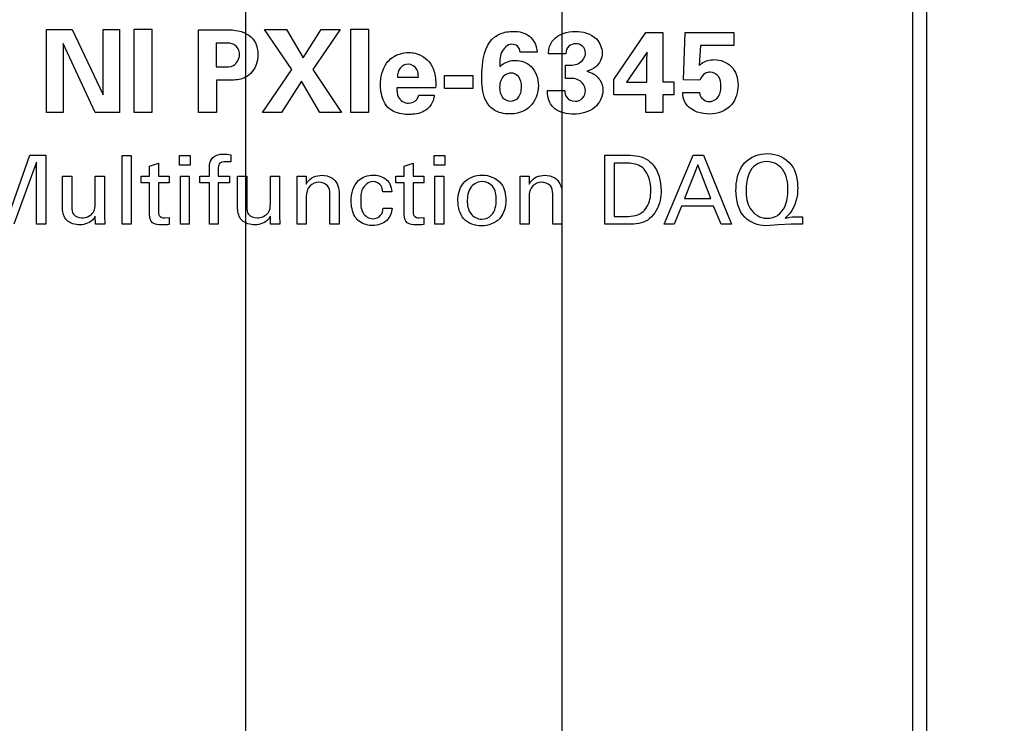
# Model space of a CAD drawing. Header units: inches. Extents: x 0.2 to 16.8, y 0.1 to 10.8.
# Tile 10 of 27: x 2.848 to 3.564, y 7.619 to 8.13. Entities that reach past the tile are written whole.
import ezdxf

# ---------------------------------------------------------------- set-up
doc = ezdxf.new("R2010")
doc.units = ezdxf.units.IN
doc.header["$LTSCALE"] = 0.935
doc.header["$MEASUREMENT"] = 0
doc.layers.get('0').update_dxf_attribs({"linetype": 'CONTINUOUS'})
doc.layers.add('DIMENSIONS', color=7, linetype='CONTINUOUS')
doc.styles.get("Standard").update_dxf_attribs({"font": 'txt', "width": 0.8})
doc.dimstyles.new('DIMSTYLE_1', dxfattribs={"dimtxt": 0.125, "dimasz": 0.18, "dimexe": 0.125, "dimexo": 0.0625, "dimgap": 0.0625, "dimtad": 0, "dimtih": 1, "dimtoh": 1, "dimzin": 4, "dimdsep": 46, "dimtxsty": 'STANDARD', "dimblk": '_FILLED', "dimblk1": '_FILLED', "dimblk2": '_FILLED', "dimcen": 0.09, "dimadec": 0, "dimazin": 0, "dimtp": 0.001, "dimtm": 0.001, "dimtfac": 1, "dimtofl": 0, "dimtmove": 0, "dimatfit": 3, "dimldrblk": '_FILLED', "dimfxl": 1, "dimtolj": 1, "dimtzin": 4, "dimarcsym": 0})

# ---------------------------------------------------------------- blocks, each defined once
blk = doc.blocks.new('_FILLED')
at = {"color": 0, "linetype": 'BYBLOCK'}
blk.add_solid([(0, 0), (-1, 0.1736), (-1, -0.1736)], dxfattribs=at)
blk = doc.blocks.new('*D1')
at = {"layer": 'DIMENSIONS', "color": 2, "linetype": 'CONTINUOUS'}
for p, q in [((3.01216, 4.67861), (3.01216, 9.49411)), ((3.24216, 4.67861), (3.24216, 9.49411)), ((3.01216, 9.36911), (2.65216, 9.36911)), ((3.24216, 9.36911), (3.49768, 9.36911))]:
    blk.add_line(p, q, dxfattribs=at)
at = {"layer": 'DIMENSIONS', "color": 2, "linetype": 'CONTINUOUS', "xscale": 0.18, "yscale": 0.18, "zscale": 0.18}
blk.add_blockref('_FILLED', (3.01216, 9.36911), dxfattribs=at)
at = {"layer": 'DIMENSIONS', "color": 2, "linetype": 'CONTINUOUS', "xscale": 0.18, "yscale": 0.18, "zscale": 0.18, "rotation": 180}
blk.add_blockref('_FILLED', (3.24216, 9.36911), dxfattribs=at)
at = {"layer": 'DIMENSIONS', "color": 2, "linetype": 'CONTINUOUS', "insert": (3.56018, 9.43161), "char_height": 0.125, "width": 0.925, "attachment_point": 1, "line_spacing_factor": 0.9}
blk.add_mtext('.23{\\Ftxt.shx;\\W1.000000;\\H0.125000; }[5.8]', dxfattribs=at)
blk = doc.blocks.new('*D4')
at = {"layer": 'DIMENSIONS', "color": 2, "linetype": 'CONTINUOUS'}
for p, q in [((2.80115, 8.49711), (1.81412, 8.49711)), ((1.93912, 8.49711), (1.93912, 7.05246)), ((1.93912, 5.35781), (1.93912, 6.80246)), ((2.89197, 5.35781), (1.81412, 5.35781))]:
    blk.add_line(p, q, dxfattribs=at)
at = {"layer": 'DIMENSIONS', "color": 2, "linetype": 'CONTINUOUS', "xscale": 0.18, "yscale": 0.18, "zscale": 0.18}
for p, rotation in [((1.93912, 8.49711), 90), ((1.93912, 5.35781), 270)]:
    blk.add_blockref('_FILLED', p, dxfattribs=dict(at, rotation=rotation))
at = {"layer": 'DIMENSIONS', "color": 2, "linetype": 'CONTINUOUS', "insert": (1.93912, 6.98996), "char_height": 0.125, "width": 1.125, "attachment_point": 2, "line_spacing_factor": 0.9}
blk.add_mtext('3.14{\\Ftxt.shx;\\W1.000000;\\H0.125000; }[79.7]', dxfattribs=at)

msp = doc.modelspace()

# ---------------------------------------------------------------- linework, layer by layer
at = {"color": 7, "linetype": 'CONTINUOUS'}
for p, q in [((3.50716, 3.4814), (3.50716, 8.61911)), ((3.49716, 4.51911), (3.49716, 8.58911))]:
    msp.add_line(p, q, dxfattribs=at)
at = {"color": 40, "linetype": 'CONTINUOUS'}
for p, q in [((2.86721, 8.06281), (2.86721, 8.12302)), ((2.86721, 8.12302), (2.88586, 8.12302)), ((2.88586, 8.12302), (2.90843, 8.07563)), ((2.90843, 8.07563), (2.90843, 8.12302)), ((2.90843, 8.12302), (2.92042, 8.12302)), ((2.92042, 8.12302), (2.92042, 8.06281)), ((2.93104, 8.06281), (2.93104, 8.12319)), ((2.93104, 8.12319), (2.94395, 8.12319)), ((2.94395, 8.12319), (2.94395, 8.06281)), ((2.9778, 8.06281), (2.9778, 8.12286)), ((2.9778, 8.12286), (2.99636, 8.12286)), ((3.04553, 8.09396), (3.0258, 8.12302)), ((3.0258, 8.12302), (3.04171, 8.12302)), ((3.04171, 8.12302), (3.05386, 8.10253)), ((3.05386, 8.10253), (3.06685, 8.12302)), ((3.08067, 8.12302), (3.06086, 8.09404)), ((3.06685, 8.12302), (3.08067, 8.12302)), ((3.08846, 8.06281), (3.08846, 8.12319)), ((3.08846, 8.12319), (3.10137, 8.12319)), ((3.10137, 8.12319), (3.10137, 8.06281)), ((3.2797, 8.08671), (3.30303, 8.12094)), ((3.30303, 8.12094), (3.31544, 8.12094)), ((3.31544, 8.12094), (3.31536, 8.08504)), ((3.33029, 8.08646), (3.33162, 8.12086)), ((3.33162, 8.12086), (3.36685, 8.12086)), ((3.36685, 8.12086), (3.36685, 8.11136)), ((2.87936, 8.11278), (2.87936, 8.06281)), ((2.90268, 8.06281), (2.87936, 8.11278)), ((2.99053, 8.11311), (2.99053, 8.09579)), ((2.99703, 8.11311), (2.99053, 8.11311)), ((3.34262, 8.11136), (3.34186, 8.09695)), ((3.36685, 8.11136), (3.34262, 8.11136)), ((3.22393, 8.10654), (3.21161, 8.10654)), ((3.24487, 8.10545), (3.23212, 8.10545)), ((3.30386, 8.10654), (3.28903, 8.08479)), ((3.3037, 8.10012), (3.30386, 8.10654)), ((3.2447, 8.08738), (3.2447, 8.09712)), ((3.3037, 8.08479), (3.3037, 8.10012)), ((2.99053, 8.09579), (2.9957, 8.09579)), ((3.02437, 8.06281), (3.04553, 8.09396)), ((3.06086, 8.09404), (3.08184, 8.06281)), ((3.15663, 8.08013), (3.15663, 8.08954)), ((3.15663, 8.08954), (3.17728, 8.08954)), ((3.17728, 8.08954), (3.17728, 8.08013)), ((2.99087, 8.08621), (2.99087, 8.06281)), ((2.99962, 8.08621), (2.99087, 8.08621)), ((3.05261, 8.08547), (3.03821, 8.06281)), ((3.06602, 8.06281), (3.05261, 8.08547)), ((3.12237, 8.08846), (3.13761, 8.08846)), ((3.2797, 8.07547), (3.2797, 8.08671)), ((3.28903, 8.08479), (3.3037, 8.08479)), ((3.31536, 8.08504), (3.32327, 8.08504)), ((3.32327, 8.08504), (3.32327, 8.07547)), ((3.34236, 8.08613), (3.33029, 8.08646)), ((3.15019, 8.08071), (3.12195, 8.08071)), ((3.13786, 8.0753), (3.1491, 8.0753)), ((3.17728, 8.08013), (3.15663, 8.08013)), ((3.23138, 8.07863), (3.24403, 8.07863)), ((3.30303, 8.07547), (3.2797, 8.07547)), ((3.30303, 8.06281), (3.30303, 8.07547)), ((3.31536, 8.07547), (3.31536, 8.06281)), ((3.32327, 8.07547), (3.31536, 8.07547)), ((3.32979, 8.07713), (3.34212, 8.07713)), ((2.87936, 8.06281), (2.86721, 8.06281)), ((2.92042, 8.06281), (2.90268, 8.06281)), ((2.94395, 8.06281), (2.93104, 8.06281)), ((2.99087, 8.06281), (2.9778, 8.06281)), ((3.03821, 8.06281), (3.02437, 8.06281)), ((3.08184, 8.06281), (3.06602, 8.06281)), ((3.10137, 8.06281), (3.08846, 8.06281)), ((3.31536, 8.06281), (3.30303, 8.06281)), ((2.84072, 7.9903), (2.85525, 8.03166)), ((2.85525, 8.03166), (2.86671, 8.03166)), ((2.86671, 8.03166), (2.86671, 7.98147)), ((2.92221, 7.98147), (2.92221, 8.03158)), ((2.92221, 8.03158), (2.92875, 8.03158)), ((2.92875, 8.03158), (2.92875, 7.98147)), ((2.96388, 8.02436), (2.96388, 8.03152)), ((2.96388, 8.03152), (2.97173, 8.03152)), ((2.97173, 8.03152), (2.97173, 8.02436)), ((3.00126, 8.03201), (3.00126, 8.02679)), ((3.14902, 8.02436), (3.14902, 8.03152)), ((3.14902, 8.03152), (3.15687, 8.03152)), ((3.15687, 8.03152), (3.15687, 8.02436)), ((3.27312, 7.98147), (3.27312, 8.03166)), ((3.27312, 8.03166), (3.28765, 8.03166)), ((3.31638, 7.98147), (3.33751, 8.03166)), ((3.33751, 8.03166), (3.34494, 8.03166)), ((3.34494, 8.03166), (3.36525, 7.98147)), ((2.8599, 8.02665), (2.84342, 7.98147)), ((2.8599, 7.98147), (2.8599, 8.02665)), ((2.94222, 8.0238), (2.94869, 8.02589)), ((2.94869, 8.02589), (2.94869, 8.0165)), ((2.97173, 8.02436), (2.96388, 8.02436)), ((3.00126, 8.02679), (2.99743, 8.02693)), ((3.12736, 8.0238), (3.13381, 8.02589)), ((3.13381, 8.02589), (3.13381, 8.0165)), ((3.15687, 8.02436), (3.14902, 8.02436)), ((3.28007, 8.02589), (3.28007, 7.98717)), ((3.28841, 8.02589), (3.28007, 8.02589)), ((3.34091, 8.02478), (3.33117, 8.00017)), ((3.35016, 8.00017), (3.34091, 8.02478)), ((2.94222, 8.0165), (2.94222, 8.0238)), ((2.98569, 8.01636), (2.98569, 8.02033)), ((2.99216, 8.02185), (2.99216, 8.01636)), ((3.12736, 8.0165), (3.12736, 8.0238)), ((2.87896, 7.99294), (2.87896, 8.01636)), ((2.87896, 8.01636), (2.88563, 8.01636)), ((2.88563, 8.01636), (2.88563, 7.99391)), ((2.90272, 7.99663), (2.90272, 8.01636)), ((2.90272, 8.01636), (2.90948, 8.01636)), ((2.90948, 8.01636), (2.90948, 7.988)), ((2.93603, 8.01171), (2.93603, 8.0165)), ((2.93603, 8.0165), (2.94222, 8.0165)), ((2.94222, 8.01171), (2.93603, 8.01171)), ((2.94222, 7.98842), (2.94222, 8.01171)), ((2.94869, 8.0165), (2.95647, 8.0165)), ((2.94869, 8.01171), (2.94869, 7.99078)), ((2.95647, 8.01171), (2.94869, 8.01171)), ((2.95647, 8.0165), (2.95647, 8.01171)), ((2.96458, 7.98147), (2.96458, 8.01636)), ((2.96458, 8.01636), (2.97111, 8.01636)), ((2.97111, 8.01636), (2.97111, 7.98147)), ((2.97881, 8.01164), (2.97881, 8.01636)), ((2.97881, 8.01636), (2.98569, 8.01636)), ((2.98569, 8.01164), (2.97881, 8.01164)), ((2.98569, 7.98147), (2.98569, 8.01164)), ((2.99216, 8.01636), (3.00028, 8.01636)), ((2.99216, 8.01164), (2.99216, 7.98147)), ((3.00028, 8.01164), (2.99216, 8.01164)), ((3.00028, 8.01636), (3.00028, 8.01164)), ((3.00624, 7.99294), (3.00624, 8.01636)), ((3.00624, 8.01636), (3.01291, 8.01636)), ((3.01291, 8.01636), (3.01291, 7.99391)), ((3.03001, 7.99663), (3.03001, 8.01636)), ((3.03001, 8.01636), (3.03676, 8.01636)), ((3.03676, 8.01636), (3.03676, 7.988)), ((3.04957, 8.01233), (3.0495, 8.01636)), ((3.0495, 8.01636), (3.05604, 8.01636)), ((3.04957, 7.98147), (3.04957, 8.01233)), ((3.05604, 8.01636), (3.05611, 8.01073)), ((3.12117, 8.01171), (3.12117, 8.0165)), ((3.12117, 8.0165), (3.12736, 8.0165)), ((3.12736, 8.01171), (3.12117, 8.01171)), ((3.12736, 7.98842), (3.12736, 8.01171)), ((3.13381, 8.0165), (3.1416, 8.0165)), ((3.13381, 8.01171), (3.13381, 7.99078)), ((3.1416, 8.01171), (3.13381, 8.01171)), ((3.1416, 8.0165), (3.1416, 8.01171)), ((3.14971, 7.98147), (3.14971, 8.01636)), ((3.14971, 8.01636), (3.15625, 8.01636)), ((3.15625, 8.01636), (3.15625, 7.98147)), ((3.21159, 8.01233), (3.21152, 8.01636)), ((3.21152, 8.01636), (3.21806, 8.01636)), ((3.21159, 7.98147), (3.21159, 8.01233)), ((3.21806, 8.01636), (3.21812, 8.01073)), ((3.07328, 7.98147), (3.07328, 8.00364)), ((3.07995, 8.00517), (3.07995, 7.98147)), ((3.11828, 8.00517), (3.11168, 8.00517)), ((3.2353, 7.98147), (3.2353, 8.00364)), ((3.24197, 8.00517), (3.24197, 7.98147)), ((3.05611, 8.00156), (3.05611, 7.98147)), ((3.21812, 8.00156), (3.21812, 7.98147)), ((3.33117, 8.00017), (3.35016, 8.00017)), ((3.11196, 7.99308), (3.11856, 7.99308)), ((3.32895, 7.99454), (3.32354, 7.98147)), ((3.35224, 7.99454), (3.32895, 7.99454)), ((3.35766, 7.98147), (3.35224, 7.99454)), ((2.86671, 7.98147), (2.8599, 7.98147)), ((2.90287, 7.98147), (2.90272, 7.98744)), ((2.90968, 7.98147), (2.90287, 7.98147)), ((2.90948, 7.988), (2.90968, 7.98147)), ((2.92875, 7.98147), (2.92221, 7.98147)), ((2.95334, 7.98613), (2.95647, 7.98647)), ((2.95647, 7.98647), (2.95647, 7.9814)), ((2.97111, 7.98147), (2.96458, 7.98147)), ((2.99216, 7.98147), (2.98569, 7.98147)), ((3.03015, 7.98147), (3.03001, 7.98744)), ((3.03697, 7.98147), (3.03015, 7.98147)), ((3.03676, 7.988), (3.03697, 7.98147)), ((3.05611, 7.98147), (3.04957, 7.98147)), ((3.07995, 7.98147), (3.07328, 7.98147)), ((3.13848, 7.98613), (3.1416, 7.98647)), ((3.1416, 7.98647), (3.1416, 7.9814)), ((3.15625, 7.98147), (3.14971, 7.98147)), ((3.21812, 7.98147), (3.21159, 7.98147)), ((3.24197, 7.98147), (3.2353, 7.98147)), ((3.28723, 7.98147), (3.27312, 7.98147)), ((3.28007, 7.98717), (3.28688, 7.98717)), ((3.32354, 7.98147), (3.31638, 7.98147)), ((3.36525, 7.98147), (3.35766, 7.98147)), ((3.40857, 7.98147), (3.39925, 7.98112)), ((3.41691, 7.98147), (3.40857, 7.98147)), ((3.41323, 7.98696), (3.41691, 7.98696)), ((3.41691, 7.98696), (3.41691, 7.98147)), ((3.39925, 7.98112), (3.39015, 7.98042))]:
    msp.add_line(p, q, dxfattribs=at)
for points, knots in [([(2.99636, 8.12286), (2.99844, 8.12286), (3.00573, 8.12288), (3.01385, 8.12038), (3.01726, 8.11628)], [0, 0, 0, 0, 0.279854, 1, 1, 1, 1]), ([(3.1838, 8.08804), (3.1838, 8.09095), (3.18405, 8.10119), (3.1871, 8.11311), (3.19319, 8.11761)], [0, 0, 0, 0, 0.277519, 1, 1, 1, 1]), ([(3.19319, 8.11761), (3.1944, 8.11852), (3.19856, 8.12087), (3.20339, 8.12169), (3.20661, 8.12169)], [0, 0, 0, 0, 0.319013, 1, 1, 1, 1]), ([(3.20661, 8.12169), (3.21074, 8.12169), (3.21985, 8.11979), (3.22383, 8.1108), (3.22393, 8.10654)], [0, 0, 0, 0, 0.491542, 1, 1, 1, 1]), ([(3.25169, 8.12169), (3.25713, 8.12169), (3.26732, 8.11909), (3.27126, 8.10957), (3.27126, 8.10586)], [0, 0, 0, 0, 0.594562, 1, 1, 1, 1]), ([(3.00761, 8.10495), (3.00761, 8.10766), (3.00474, 8.11331), (2.99927, 8.11311), (2.99703, 8.11311)], [0, 0, 0, 0, 0.547244, 1, 1, 1, 1]), ([(3.01726, 8.11628), (3.01801, 8.11538), (3.02023, 8.112), (3.02094, 8.10787), (3.02094, 8.10504)], [0, 0, 0, 0, 0.292406, 1, 1, 1, 1]), ([(3.20552, 8.11228), (3.20236, 8.11228), (3.19629, 8.10623), (3.19688, 8.09945), (3.19678, 8.09596)], [0, 0, 0, 0, 0.475089, 1, 1, 1, 1]), ([(3.21161, 8.10654), (3.21151, 8.10815), (3.21029, 8.11148), (3.20696, 8.11228), (3.20552, 8.11228)], [0, 0, 0, 0, 0.530022, 1, 1, 1, 1]), ([(3.23212, 8.10545), (3.23219, 8.10616), (3.23249, 8.10962), (3.23378, 8.11312), (3.23554, 8.11528)], [0, 0, 0, 0, 0.203823, 1, 1, 1, 1]), ([(3.25195, 8.11269), (3.25021, 8.11269), (3.24627, 8.11141), (3.24487, 8.1074), (3.24487, 8.10545)], [0, 0, 0, 0, 0.470579, 1, 1, 1, 1]), ([(3.25911, 8.10578), (3.25911, 8.10765), (3.25763, 8.11159), (3.25371, 8.11269), (3.25195, 8.11269)], [0, 0, 0, 0, 0.515411, 1, 1, 1, 1]), ([(2.9957, 8.09579), (2.99823, 8.09579), (3.00438, 8.09555), (3.00761, 8.1019), (3.00761, 8.10495)], [0, 0, 0, 0, 0.454034, 1, 1, 1, 1]), ([(3.02094, 8.10504), (3.02094, 8.10336), (3.02039, 8.09735), (3.01694, 8.09142), (3.01328, 8.08905)], [0, 0, 0, 0, 0.278259, 1, 1, 1, 1]), ([(3.13069, 8.10628), (3.13225, 8.10628), (3.13903, 8.10572), (3.14539, 8.10082), (3.14769, 8.09613)], [0, 0, 0, 0, 0.229434, 1, 1, 1, 1]), ([(3.2447, 8.09712), (3.24785, 8.09721), (3.25437, 8.09661), (3.25911, 8.1028), (3.25911, 8.10578)], [0, 0, 0, 0, 0.514781, 1, 1, 1, 1]), ([(3.27126, 8.10586), (3.27126, 8.10221), (3.26829, 8.09572), (3.26244, 8.09338), (3.2601, 8.09271)], [0, 0, 0, 0, 0.600494, 1, 1, 1, 1]), ([(3.11012, 8.08288), (3.11012, 8.08831), (3.11172, 8.09635), (3.11721, 8.10163), (3.11887, 8.10279)], [0, 0, 0, 0, 0.728581, 1, 1, 1, 1]), ([(3.13027, 8.09787), (3.12809, 8.09787), (3.12335, 8.09555), (3.12248, 8.09074), (3.12237, 8.08846)], [0, 0, 0, 0, 0.488898, 1, 1, 1, 1]), ([(3.13761, 8.08846), (3.13761, 8.0903), (3.13737, 8.09486), (3.13277, 8.09787), (3.13027, 8.09787)], [0, 0, 0, 0, 0.423447, 1, 1, 1, 1]), ([(3.14769, 8.09613), (3.14837, 8.09474), (3.15018, 8.08977), (3.15036, 8.08441), (3.15019, 8.08071)], [0, 0, 0, 0, 0.294148, 1, 1, 1, 1]), ([(3.19678, 8.09596), (3.19736, 8.09649), (3.20046, 8.09926), (3.20483, 8.10062), (3.2082, 8.10062)], [0, 0, 0, 0, 0.19011, 1, 1, 1, 1]), ([(3.2082, 8.10062), (3.21226, 8.10062), (3.22184, 8.09711), (3.22485, 8.08719), (3.22485, 8.08222)], [0, 0, 0, 0, 0.449786, 1, 1, 1, 1]), ([(3.34186, 8.09695), (3.34238, 8.0974), (3.34535, 8.10004), (3.34959, 8.10112), (3.35286, 8.10112)], [0, 0, 0, 0, 0.173682, 1, 1, 1, 1]), ([(3.35286, 8.10112), (3.3572, 8.10112), (3.36698, 8.09746), (3.37002, 8.08747), (3.37002, 8.08263)], [0, 0, 0, 0, 0.472653, 1, 1, 1, 1]), ([(3.01328, 8.08905), (3.01218, 8.08834), (3.00782, 8.08642), (3.00301, 8.08621), (2.99962, 8.08621)], [0, 0, 0, 0, 0.277831, 1, 1, 1, 1]), ([(3.20512, 8.09137), (3.20335, 8.09137), (3.19832, 8.08968), (3.19669, 8.08418), (3.19669, 8.08113)], [0, 0, 0, 0, 0.366191, 1, 1, 1, 1]), ([(3.2126, 8.08138), (3.2126, 8.08395), (3.21177, 8.08894), (3.20708, 8.09137), (3.20512, 8.09137)], [0, 0, 0, 0, 0.56644, 1, 1, 1, 1]), ([(3.2601, 8.09271), (3.26182, 8.09216), (3.2643, 8.09121), (3.26641, 8.08965), (3.26702, 8.08913)], [0, 0, 0, 0, 0.69218, 1, 1, 1, 1]), ([(3.26702, 8.08913), (3.26795, 8.08835), (3.27066, 8.08548), (3.27177, 8.0814), (3.27177, 8.07872)], [0, 0, 0, 0, 0.311269, 1, 1, 1, 1]), ([(3.34978, 8.09196), (3.34861, 8.09196), (3.34515, 8.0914), (3.34301, 8.08818), (3.34236, 8.08613)], [0, 0, 0, 0, 0.353529, 1, 1, 1, 1]), ([(3.35753, 8.08155), (3.35753, 8.08405), (3.35703, 8.08925), (3.35203, 8.09196), (3.34978, 8.09196)], [0, 0, 0, 0, 0.527615, 1, 1, 1, 1]), ([(3.11553, 8.06647), (3.11262, 8.06952), (3.11041, 8.07547), (3.11012, 8.08126), (3.11012, 8.08288)], [0, 0, 0, 0, 0.72234, 1, 1, 1, 1]), ([(3.20386, 8.06164), (3.19985, 8.06164), (3.19216, 8.0632), (3.18426, 8.07386), (3.1838, 8.08271), (3.1838, 8.08804)], [0, 0, 0, 0, 0.320064, 0.574184, 1, 1, 1, 1]), ([(3.25903, 8.0788), (3.25903, 8.08178), (3.25451, 8.0882), (3.24787, 8.08738), (3.2447, 8.08738)], [0, 0, 0, 0, 0.484949, 1, 1, 1, 1]), ([(3.34894, 8.07063), (3.35111, 8.07063), (3.3565, 8.07292), (3.35753, 8.07864), (3.35753, 8.08155)], [0, 0, 0, 0, 0.42742, 1, 1, 1, 1]), ([(3.37002, 8.08263), (3.37002, 8.07762), (3.36689, 8.066), (3.35507, 8.06156), (3.34928, 8.06156)], [0, 0, 0, 0, 0.464169, 1, 1, 1, 1]), ([(3.12195, 8.08071), (3.12195, 8.07847), (3.12197, 8.07294), (3.1276, 8.06947), (3.13053, 8.06947)], [0, 0, 0, 0, 0.433475, 1, 1, 1, 1]), ([(3.13053, 8.06947), (3.1328, 8.06947), (3.1365, 8.07106), (3.1376, 8.07429), (3.13786, 8.0753)], [0, 0, 0, 0, 0.685246, 1, 1, 1, 1]), ([(3.1491, 8.0753), (3.14905, 8.07471), (3.1487, 8.07136), (3.14701, 8.06814), (3.1451, 8.06614)], [0, 0, 0, 0, 0.176947, 1, 1, 1, 1]), ([(3.19669, 8.08113), (3.19669, 8.07842), (3.19764, 8.07313), (3.20262, 8.07097), (3.20461, 8.07097)], [0, 0, 0, 0, 0.575978, 1, 1, 1, 1]), ([(3.20461, 8.07097), (3.20654, 8.07097), (3.21159, 8.07308), (3.2126, 8.07852), (3.2126, 8.08138)], [0, 0, 0, 0, 0.402464, 1, 1, 1, 1]), ([(3.23671, 8.06547), (3.23551, 8.06645), (3.23229, 8.07023), (3.23138, 8.07533), (3.23138, 8.07863)], [0, 0, 0, 0, 0.318552, 1, 1, 1, 1]), ([(3.24403, 8.07863), (3.2441, 8.07706), (3.24474, 8.07289), (3.24917, 8.07088), (3.25153, 8.07088)], [0, 0, 0, 0, 0.399821, 1, 1, 1, 1]), ([(3.27177, 8.07872), (3.27177, 8.07416), (3.26649, 8.06409), (3.25597, 8.06156), (3.25069, 8.06156)], [0, 0, 0, 0, 0.462889, 1, 1, 1, 1]), ([(3.25153, 8.07088), (3.25351, 8.07088), (3.25781, 8.07249), (3.25903, 8.0768), (3.25903, 8.0788)], [0, 0, 0, 0, 0.498492, 1, 1, 1, 1]), ([(3.33303, 8.06789), (3.33236, 8.06869), (3.33049, 8.07147), (3.32988, 8.07487), (3.32979, 8.07713)], [0, 0, 0, 0, 0.315514, 1, 1, 1, 1]), ([(3.34212, 8.07713), (3.34209, 8.0766), (3.34259, 8.07332), (3.3462, 8.07063), (3.34894, 8.07063)], [0, 0, 0, 0, 0.161727, 1, 1, 1, 1]), ([(3.13036, 8.06123), (3.12929, 8.06123), (3.12403, 8.06149), (3.11847, 8.06343), (3.11553, 8.06647)], [0, 0, 0, 0, 0.202053, 1, 1, 1, 1]), ([(3.1451, 8.06614), (3.14252, 8.06342), (3.13703, 8.06155), (3.13185, 8.06123), (3.13036, 8.06123)], [0, 0, 0, 0, 0.714993, 1, 1, 1, 1]), ([(3.21868, 8.06705), (3.21589, 8.06444), (3.2107, 8.06193), (3.20537, 8.06164), (3.20386, 8.06164)], [0, 0, 0, 0, 0.717026, 1, 1, 1, 1]), ([(2.98715, 8.02867), (2.98837, 8.03054), (2.99165, 8.03228), (2.99489, 8.03249), (2.99591, 8.03249)], [0, 0, 0, 0, 0.684293, 1, 1, 1, 1]), ([(3.28765, 8.03166), (3.29295, 8.03166), (3.30084, 8.03145), (3.30659, 8.02663), (3.30787, 8.02512)], [0, 0, 0, 0, 0.728733, 1, 1, 1, 1]), ([(3.39161, 8.03284), (3.39794, 8.03284), (3.41134, 8.02688), (3.41337, 8.01346), (3.41337, 8.00754)], [0, 0, 0, 0, 0.516294, 1, 1, 1, 1]), ([(2.98569, 8.02033), (2.98569, 8.02135), (2.98569, 8.02416), (2.98616, 8.02715), (2.98715, 8.02867)], [0, 0, 0, 0, 0.360413, 1, 1, 1, 1]), ([(2.99743, 8.02693), (2.9958, 8.02693), (2.99221, 8.02631), (2.99216, 8.02302), (2.99216, 8.02185)], [0, 0, 0, 0, 0.582221, 1, 1, 1, 1]), ([(3.30176, 8.02151), (3.29951, 8.02399), (3.29452, 8.02584), (3.28982, 8.02589), (3.28841, 8.02589)], [0, 0, 0, 0, 0.704259, 1, 1, 1, 1]), ([(3.36853, 8.00621), (3.36853, 8.00782), (3.36883, 8.01476), (3.37117, 8.02202), (3.37478, 8.02602)], [0, 0, 0, 0, 0.2295, 1, 1, 1, 1]), ([(3.39099, 8.02707), (3.38812, 8.02707), (3.38245, 8.02556), (3.37675, 8.01725), (3.37589, 8.01033), (3.37589, 8.00608)], [0, 0, 0, 0, 0.298218, 0.557185, 1, 1, 1, 1]), ([(3.40627, 8.00635), (3.40627, 8.01159), (3.40513, 8.02209), (3.39518, 8.02707), (3.39099, 8.02707)], [0, 0, 0, 0, 0.555904, 1, 1, 1, 1]), ([(3.08881, 7.99843), (3.08881, 8.00369), (3.09127, 8.01393), (3.1009, 8.01727), (3.10465, 8.01727)], [0, 0, 0, 0, 0.583942, 1, 1, 1, 1]), ([(3.10465, 8.01727), (3.10539, 8.01727), (3.10925, 8.01704), (3.11334, 8.01538), (3.11537, 8.01296)], [0, 0, 0, 0, 0.188368, 1, 1, 1, 1]), ([(3.16638, 7.9985), (3.16638, 8.00288), (3.16844, 8.01325), (3.17901, 8.01727), (3.18411, 8.01727)], [0, 0, 0, 0, 0.462455, 1, 1, 1, 1]), ([(3.18411, 8.01727), (3.18918, 8.01727), (3.19939, 8.01305), (3.20121, 8.0031), (3.20121, 7.99898)], [0, 0, 0, 0, 0.552192, 1, 1, 1, 1]), ([(3.30662, 8.00587), (3.30662, 8.0067), (3.30641, 8.01216), (3.30489, 8.01806), (3.30176, 8.02151)], [0, 0, 0, 0, 0.151978, 1, 1, 1, 1]), ([(3.05611, 8.01073), (3.0564, 8.01128), (3.05855, 8.01512), (3.06354, 8.01706), (3.0673, 8.01706)], [0, 0, 0, 0, 0.142506, 1, 1, 1, 1]), ([(3.06522, 8.01199), (3.06294, 8.01199), (3.05757, 8.00991), (3.05611, 8.00433), (3.05611, 8.00156)], [0, 0, 0, 0, 0.450969, 1, 1, 1, 1]), ([(3.0673, 8.01706), (3.06988, 8.01706), (3.07658, 8.01588), (3.07995, 8.00891), (3.07995, 8.00517)], [0, 0, 0, 0, 0.408553, 1, 1, 1, 1]), ([(3.10473, 8.01247), (3.10151, 8.01247), (3.09568, 8.00786), (3.09569, 8.00188), (3.09569, 7.99933)], [0, 0, 0, 0, 0.558825, 1, 1, 1, 1]), ([(3.11168, 8.00517), (3.11155, 8.00663), (3.11098, 8.01046), (3.10692, 8.01247), (3.10473, 8.01247)], [0, 0, 0, 0, 0.402175, 1, 1, 1, 1]), ([(3.11537, 8.01296), (3.11595, 8.01228), (3.1176, 8.00996), (3.11815, 8.00708), (3.11828, 8.00517)], [0, 0, 0, 0, 0.317226, 1, 1, 1, 1]), ([(3.18411, 8.01247), (3.1816, 8.01247), (3.17488, 8.01001), (3.17319, 8.00276), (3.17319, 7.99892)], [0, 0, 0, 0, 0.394473, 1, 1, 1, 1]), ([(3.19425, 7.9992), (3.19425, 8.00262), (3.19334, 8.0095), (3.18681, 8.01247), (3.18411, 8.01247)], [0, 0, 0, 0, 0.559052, 1, 1, 1, 1]), ([(3.21812, 8.01073), (3.21841, 8.01128), (3.22056, 8.01512), (3.22556, 8.01706), (3.22931, 8.01706)], [0, 0, 0, 0, 0.142257, 1, 1, 1, 1]), ([(3.22722, 8.01199), (3.22495, 8.01199), (3.21958, 8.00991), (3.21812, 8.00433), (3.21812, 8.00156)], [0, 0, 0, 0, 0.450563, 1, 1, 1, 1]), ([(3.22931, 8.01706), (3.2319, 8.01706), (3.2386, 8.01588), (3.24197, 8.00891), (3.24197, 8.00517)], [0, 0, 0, 0, 0.408567, 1, 1, 1, 1]), ([(3.30002, 7.98995), (3.3015, 7.99106), (3.30556, 7.99557), (3.30662, 8.00181), (3.30662, 8.00587)], [0, 0, 0, 0, 0.312921, 1, 1, 1, 1]), ([(3.31406, 8.00615), (3.31406, 8.00368), (3.31338, 7.99619), (3.30968, 7.98874), (3.30572, 7.98557)], [0, 0, 0, 0, 0.326917, 1, 1, 1, 1]), ([(3.39015, 7.98042), (3.38465, 7.98042), (3.3713, 7.98542), (3.36853, 7.99936), (3.36853, 8.00621)], [0, 0, 0, 0, 0.44527, 1, 1, 1, 1]), ([(3.37589, 8.00608), (3.37589, 8.00156), (3.37683, 7.99184), (3.38622, 7.98585), (3.39084, 7.98585)], [0, 0, 0, 0, 0.494401, 1, 1, 1, 1]), ([(3.39084, 7.98585), (3.39378, 7.98585), (3.39952, 7.98726), (3.4054, 7.99539), (3.40627, 8.00221), (3.40627, 8.00635)], [0, 0, 0, 0, 0.307115, 0.566696, 1, 1, 1, 1]), ([(3.41337, 8.00754), (3.41337, 8.00604), (3.41312, 7.99818), (3.40929, 7.98996), (3.40425, 7.98598)], [0, 0, 0, 0, 0.188662, 1, 1, 1, 1]), ([(3.09297, 7.98508), (3.09241, 7.98574), (3.08959, 7.98955), (3.08881, 7.99458), (3.08881, 7.99843)], [0, 0, 0, 0, 0.183243, 1, 1, 1, 1]), ([(3.09569, 7.99933), (3.09569, 7.99608), (3.09561, 7.98962), (3.10167, 7.9855), (3.10438, 7.9855)], [0, 0, 0, 0, 0.544999, 1, 1, 1, 1]), ([(3.18355, 7.98029), (3.1789, 7.98029), (3.16878, 7.98384), (3.16638, 7.99396), (3.16638, 7.9985)], [0, 0, 0, 0, 0.506014, 1, 1, 1, 1]), ([(3.17319, 7.99892), (3.17319, 7.99562), (3.17405, 7.98876), (3.18066, 7.98515), (3.18369, 7.98515)], [0, 0, 0, 0, 0.52146, 1, 1, 1, 1]), ([(3.20121, 7.99898), (3.20121, 7.99436), (3.19867, 7.98404), (3.18835, 7.98029), (3.18355, 7.98029)], [0, 0, 0, 0, 0.491201, 1, 1, 1, 1]), ([(3.18369, 7.98515), (3.18628, 7.98515), (3.19302, 7.9881), (3.19425, 7.99537), (3.19425, 7.9992)], [0, 0, 0, 0, 0.403619, 1, 1, 1, 1]), ([(2.8916, 7.98112), (2.88823, 7.98112), (2.88102, 7.98287), (2.87896, 7.98993), (2.87896, 7.99294)], [0, 0, 0, 0, 0.528278, 1, 1, 1, 1]), ([(2.88563, 7.99391), (2.88563, 7.99215), (2.88606, 7.98763), (2.89082, 7.98619), (2.89306, 7.98619)], [0, 0, 0, 0, 0.439349, 1, 1, 1, 1]), ([(2.94869, 7.99078), (2.94869, 7.98977), (2.94879, 7.98695), (2.95187, 7.98613), (2.95334, 7.98613)], [0, 0, 0, 0, 0.408027, 1, 1, 1, 1]), ([(3.01889, 7.98112), (3.01552, 7.98112), (3.00831, 7.98287), (3.00624, 7.98993), (3.00624, 7.99294)], [0, 0, 0, 0, 0.528365, 1, 1, 1, 1]), ([(3.01291, 7.99391), (3.01291, 7.99215), (3.01335, 7.98763), (3.01811, 7.98619), (3.02036, 7.98619)], [0, 0, 0, 0, 0.439206, 1, 1, 1, 1]), ([(3.10438, 7.9855), (3.10649, 7.9855), (3.11078, 7.98713), (3.11189, 7.99129), (3.11196, 7.99308)], [0, 0, 0, 0, 0.541618, 1, 1, 1, 1]), ([(3.11856, 7.99308), (3.11836, 7.98986), (3.1154, 7.9828), (3.10805, 7.98057), (3.10445, 7.98057)], [0, 0, 0, 0, 0.472506, 1, 1, 1, 1]), ([(3.13381, 7.99078), (3.13381, 7.98977), (3.13392, 7.98695), (3.13701, 7.98613), (3.13848, 7.98613)], [0, 0, 0, 0, 0.407438, 1, 1, 1, 1]), ([(2.90272, 7.98744), (2.90236, 7.98675), (2.90024, 7.98287), (2.8952, 7.98112), (2.8916, 7.98112)], [0, 0, 0, 0, 0.178359, 1, 1, 1, 1]), ([(2.95105, 7.98098), (2.94877, 7.98098), (2.94358, 7.98122), (2.94222, 7.98634), (2.94222, 7.98842)], [0, 0, 0, 0, 0.522835, 1, 1, 1, 1]), ([(3.03001, 7.98744), (3.02966, 7.98675), (3.02753, 7.98287), (3.02249, 7.98112), (3.01889, 7.98112)], [0, 0, 0, 0, 0.178324, 1, 1, 1, 1]), ([(3.10445, 7.98057), (3.10369, 7.98057), (3.09956, 7.98081), (3.09527, 7.98258), (3.09297, 7.98508)], [0, 0, 0, 0, 0.182407, 1, 1, 1, 1]), ([(3.13619, 7.98098), (3.13391, 7.98098), (3.12872, 7.98122), (3.12736, 7.98634), (3.12736, 7.98842)], [0, 0, 0, 0, 0.522835, 1, 1, 1, 1]), ([(3.30572, 7.98557), (3.30218, 7.98263), (3.29527, 7.9814), (3.289, 7.98147), (3.28723, 7.98147)], [0, 0, 0, 0, 0.722324, 1, 1, 1, 1]), ([(3.40425, 7.98598), (3.40474, 7.98609), (3.40769, 7.98672), (3.41072, 7.98696), (3.41323, 7.98696)], [0, 0, 0, 0, 0.164935, 1, 1, 1, 1])]:
    msp.add_open_spline(points, degree=3, knots=knots, dxfattribs=at)
for points in [[(3.23554, 8.11528), (3.23921, 8.11976), (3.2459, 8.12169), (3.25169, 8.12169)], [(3.11887, 8.10279), (3.12229, 8.10506), (3.12658, 8.10628), (3.13069, 8.10628)], [(3.22485, 8.08222), (3.22485, 8.07676), (3.22269, 8.07075), (3.21868, 8.06705)], [(3.34928, 8.06156), (3.34347, 8.06156), (3.33678, 8.06344), (3.33303, 8.06789)], [(3.25069, 8.06156), (3.24585, 8.06156), (3.24048, 8.06245), (3.23671, 8.06547)], [(2.99591, 8.03249), (2.9977, 8.03249), (2.99949, 8.03227), (3.00126, 8.03201)], [(3.37478, 8.02602), (3.37886, 8.0305), (3.38556, 8.03284), (3.39161, 8.03284)], [(3.30787, 8.02512), (3.31219, 8.02006), (3.31406, 8.0128), (3.31406, 8.00615)], [(3.07141, 8.00962), (3.06982, 8.01115), (3.06743, 8.01199), (3.06522, 8.01199)], [(3.23341, 8.00962), (3.23182, 8.01115), (3.22943, 8.01199), (3.22722, 8.01199)], [(3.07328, 8.00364), (3.07328, 8.00573), (3.07288, 8.00814), (3.07141, 8.00962)], [(3.2353, 8.00364), (3.2353, 8.00573), (3.23489, 8.00814), (3.23341, 8.00962)], [(2.90127, 7.99009), (2.90254, 7.99192), (2.90272, 7.99439), (2.90272, 7.99663)], [(3.02856, 7.99009), (3.02984, 7.99192), (3.03001, 7.99439), (3.03001, 7.99663)], [(2.89306, 7.98619), (2.89609, 7.98619), (2.89957, 7.98758), (2.90127, 7.99009)], [(3.02036, 7.98619), (3.02338, 7.98619), (3.02686, 7.98758), (3.02856, 7.99009)], [(3.28688, 7.98717), (3.29136, 7.98717), (3.29644, 7.98726), (3.30002, 7.98995)], [(2.95647, 7.9814), (2.95469, 7.98108), (2.95286, 7.98098), (2.95105, 7.98098)], [(3.1416, 7.9814), (3.13982, 7.98108), (3.138, 7.98098), (3.13619, 7.98098)]]:
    msp.add_open_spline(points, degree=3, dxfattribs=at)

# ---------------------------------------------------------------- dimensions: what is measured, and where the dimension line sits
at = {"layer": 'DIMENSIONS', "color": 2, "linetype": 'CONTINUOUS'}
dim = msp.add_linear_dim(base=(3.24216, 9.36911), p1=(3.01216, 4.61611), p2=(3.24216, 4.61611), dimstyle='DIMSTYLE_1', dxfattribs=at)
dim.commit()
dim.dimension.update_dxf_attribs({"geometry": '*D1', "text_midpoint": (4.02268, 9.36911), "dimtype": 160})
dim = msp.add_linear_dim(base=(1.93912, 5.35781), p1=(2.86365, 8.49711), p2=(2.95447, 5.35781), angle=270, dimstyle='DIMSTYLE_1', dxfattribs=at)
dim.commit()
dim.dimension.update_dxf_attribs({"geometry": '*D4', "text_midpoint": (1.93912, 6.92746), "dimtype": 160})

doc.saveas('drawing.dxf')
